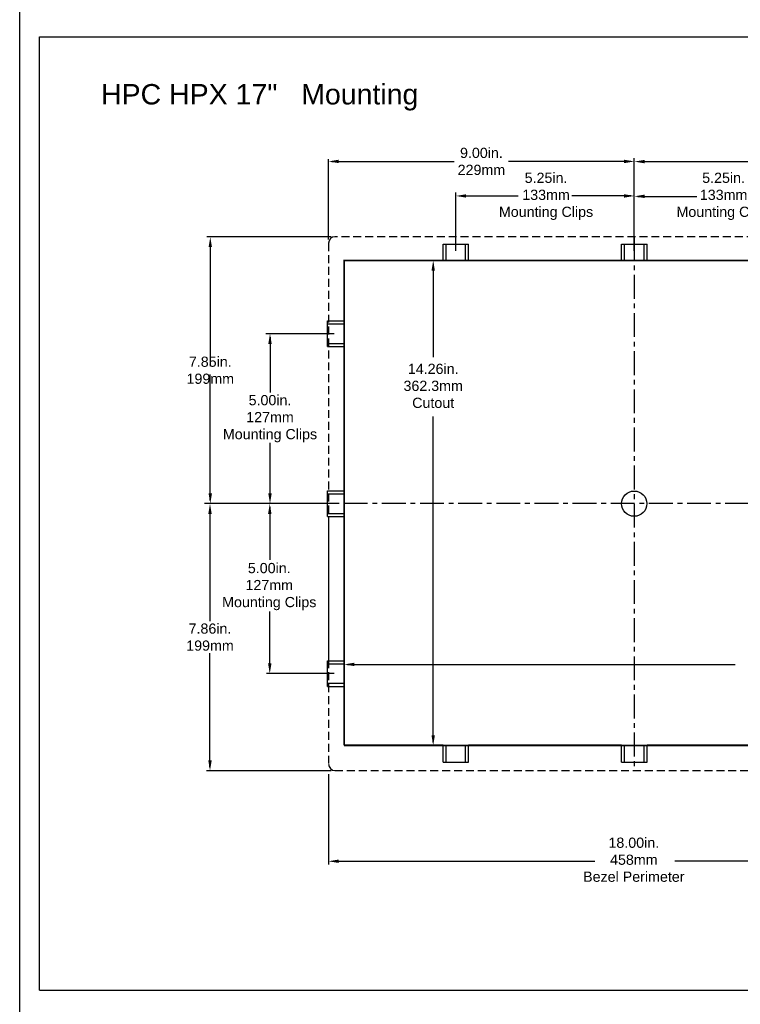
# Model space of a CAD drawing. Extents: x -21.2 to 49, y -81.1 to 9.3.
# Tile 11 of 27: x -21.2 to 0, y -51.9 to -22.9. Entities that reach past the tile are written whole.
import ezdxf

# ---------------------------------------------------------------- set-up
doc = ezdxf.new("R2010")
doc.units = 0
doc.header["$LTSCALE"] = 1.87
doc.header["$MEASUREMENT"] = 0
doc.linetypes.add('CENTER', pattern=[0.6, 0.375, -0.075, 0.075, -0.075])
doc.linetypes.add('HIDDEN2', pattern=[0.1875, 0.125, -0.0625])
doc.layers.get('0').update_dxf_attribs({"linetype": 'CONTINUOUS'})
for name, color, linetype in [('CEN', 7, 'CENTER'), ('dim', 5, 'CONTINUOUS'), ('hid', 7, 'HIDDEN2'), ('prod', 6, 'CONTINUOUS'), ('UNIT', 7, 'CONTINUOUS')]:
    doc.layers.add(name, color=color, linetype=linetype)
doc.styles.add('Arial', font='ARIAL.TTF', dxfattribs={"height": 0.3})

msp = doc.modelspace()

# ---------------------------------------------------------------- linework, layer by layer
at = {"linetype": 'Continuous'}
for p, q in [((-20.585, -51.464), (-20.585, -23.425)), ((-20.585, -23.425), (13.415, -23.425)), ((-20.585, -51.464), (13.415, -51.464))]:
    msp.add_line(p, q, dxfattribs=at)
at = {"color": 7, "linetype": 'Continuous'}
for p, q in [((-8.709, -30.004), (-8.709, -29.521)), ((-8.709, -29.521), (-7.959, -29.521)), ((-8.619, -30.004), (-8.619, -29.521)), ((-8.049, -30.004), (-8.049, -29.521)), ((-7.959, -30.004), (-7.959, -29.521)), ((-3.461, -30.004), (-3.461, -29.521)), ((-3.461, -29.521), (-2.711, -29.521)), ((-3.371, -30.004), (-3.371, -29.521)), ((-2.801, -30.004), (-2.801, -29.521)), ((-2.711, -30.004), (-2.711, -29.521)), ((-12.109, -32.531), (-12.109, -31.781)), ((-12.109, -31.781), (-11.621, -31.781)), ((-12.109, -31.871), (-11.621, -31.871)), ((-12.109, -32.441), (-11.621, -32.441)), ((-12.109, -32.531), (-11.621, -32.531)), ((-12.109, -37.531), (-12.109, -36.781)), ((-12.109, -36.781), (-11.621, -36.781)), ((-12.109, -36.871), (-11.621, -36.871)), ((-12.109, -37.441), (-11.621, -37.441)), ((-12.109, -37.531), (-11.621, -37.531)), ((-12.079, -37.531), (-12.079, -41.781)), ((-12.109, -42.531), (-12.109, -41.781)), ((-12.109, -41.781), (-11.621, -41.781)), ((-12.109, -41.871), (-11.621, -41.871)), ((-12.109, -42.441), (-11.621, -42.441)), ((-12.109, -42.531), (-11.621, -42.531)), ((-8.709, -44.261), (-11.589, -44.261)), ((-8.709, -44.761), (-8.709, -44.268)), ((-8.619, -44.761), (-8.619, -44.268)), ((-8.049, -44.761), (-8.049, -44.268)), ((-3.461, -44.261), (-7.959, -44.261)), ((-7.959, -44.761), (-7.959, -44.268)), ((-3.461, -44.761), (-3.461, -44.268)), ((-3.371, -44.761), (-3.371, -44.268)), ((-2.801, -44.761), (-2.801, -44.268)), ((1.791, -44.261), (-2.711, -44.261)), ((-2.711, -44.761), (-2.711, -44.268)), ((-8.709, -44.761), (-7.959, -44.761)), ((-3.461, -44.761), (-2.711, -44.761))]:
    msp.add_line(p, q, dxfattribs=at)
at = {"color": 7, "linetype": 'Continuous', "const_width": 0.05, "flags": 128}
msp.add_lwpolyline([(-11.621, -44.268), (5.443, -44.268), (5.443, -30.004), (-11.621, -30.004), (-11.621, -44.261)], dxfattribs=at)
at = {"color": 7, "linetype": 'Continuous'}
for centre, start, end in [((-11.892, -29.493), 90, 180), ((-11.892, -44.819), 180, 270)]:
    msp.add_arc(centre, 0.187, start, end, dxfattribs=at)
at = {"layer": 'CEN'}
for p, q in [((-3.089, -29.306), (-3.089, -45.006)), ((5.9, -37.156), (-12.079, -37.156))]:
    msp.add_line(p, q, dxfattribs=at)
at = {"layer": 'dim', "linetype": 'Continuous'}
for p, q in [((-12.079, -29.385), (-12.079, -27.019)), ((-11.979, -27.089), (-8.383, -27.089)), ((-3.186, -27.089), (-6.783, -27.089)), ((-3.086, -29.718), (-3.086, -26.994)), ((-3.086, -29.718), (-3.086, -27.019)), ((-2.986, -27.094), (0.587, -27.094)), ((-8.334, -29.718), (-8.334, -28.004)), ((-3.086, -29.718), (-3.086, -28.004)), ((-3.086, -29.718), (-3.086, -28.016)), ((-8.234, -28.104), (-6.5, -28.104)), ((-3.186, -28.104), (-4.92, -28.104)), ((-2.986, -28.116), (-1.25, -28.116)), ((-12.004, -29.311), (-15.657, -29.311)), ((-15.557, -29.411), (-15.557, -33.113)), ((-11.912, -32.156), (-13.923, -32.156)), ((-13.801, -32.256), (-13.801, -33.891)), ((-15.557, -37.056), (-15.557, -33.353)), ((-13.801, -37.056), (-13.801, -35.37)), ((-11.912, -37.156), (-15.726, -37.156)), ((-11.912, -37.156), (-15.657, -37.156)), ((-15.566, -37.256), (-15.566, -40.611)), ((-11.912, -37.156), (-13.923, -37.156)), ((-11.912, -37.156), (-13.907, -37.156)), ((-13.807, -37.256), (-13.807, -38.81)), ((-13.807, -42.056), (-13.807, -40.333)), ((-15.566, -44.911), (-15.566, -41.556)), ((-11.912, -42.156), (-13.907, -42.156)), ((-12.004, -45.011), (-15.666, -45.011))]:
    msp.add_line(p, q, dxfattribs=at)
at = {"layer": 'dim'}
for p, q in [((-8.448, -30.004), (-9.101, -30.004)), ((-9.001, -30.104), (-9.001, -32.847)), ((-9.001, -44.168), (-9.001, -34.597)), ((-11.621, -42.045), (-11.621, -41.585)), ((-11.521, -41.885), (-0.117, -41.885)), ((-8.551, -44.268), (-9.101, -44.268)), ((-12.079, -45.111), (-12.079, -47.775)), ((-11.979, -47.675), (-4.249, -47.675)), ((5.8, -47.675), (-1.899, -47.675))]:
    msp.add_line(p, q, dxfattribs=at)
at = {"layer": 'dim', "linetype": 'Continuous'}
for points in [[(-11.779, -27.039), (-11.779, -27.139), (-12.079, -27.089)], [(-3.386, -27.039), (-3.386, -27.139), (-3.086, -27.089)], [(-2.786, -27.044), (-2.786, -27.144), (-3.086, -27.094)], [(-8.034, -28.054), (-8.034, -28.154), (-8.334, -28.104)], [(-3.386, -28.054), (-3.386, -28.154), (-3.086, -28.104)], [(-2.786, -28.066), (-2.786, -28.166), (-3.086, -28.116)], [(-15.607, -29.611), (-15.507, -29.611), (-15.557, -29.311)], [(-13.851, -32.456), (-13.751, -32.456), (-13.801, -32.156)], [(-15.607, -36.856), (-15.507, -36.856), (-15.557, -37.156)], [(-13.851, -36.856), (-13.751, -36.856), (-13.801, -37.156)], [(-15.616, -37.456), (-15.516, -37.456), (-15.566, -37.156)], [(-13.857, -37.456), (-13.757, -37.456), (-13.807, -37.156)], [(-13.857, -41.856), (-13.757, -41.856), (-13.807, -42.156)], [(-15.616, -44.711), (-15.516, -44.711), (-15.566, -45.011)]]:
    msp.add_solid(points, dxfattribs=at)
at = {"layer": 'dim'}
for points in [[(-9.051, -30.304), (-8.951, -30.304), (-9.001, -30.004)], [(-11.321, -41.835), (-11.321, -41.935), (-11.621, -41.885)], [(-9.051, -43.968), (-8.951, -43.968), (-9.001, -44.268)], [(-11.779, -47.625), (-11.779, -47.725), (-12.079, -47.675)]]:
    msp.add_solid(points, dxfattribs=at)
at = {"layer": 'hid'}
for p, q in [((-12.079, -29.493), (-12.079, -44.819)), ((5.713, -29.306), (-11.892, -29.306)), ((-11.892, -45.006), (5.713, -45.006))]:
    msp.add_line(p, q, dxfattribs=at)
at = {"layer": 'prod', "flags": 128}
msp.add_lwpolyline([(-21.163, 9.318), (49.039, 9.318), (49.039, -81.148), (-21.163, -81.148)], close=True, dxfattribs=at)
at = {"layer": 'UNIT'}
msp.add_circle((-3.089, -37.156), 0.372, dxfattribs=at)

# ---------------------------------------------------------------- texts
at = {"layer": 'dim', "insert": (-18.771, -24.813), "char_height": 0.6, "width": 14.5408, "attachment_point": 1}
msp.add_mtext('{\\fArial|b0|i0|c0|p34;HPC HPX 17"   Mounting }', dxfattribs=at)
at = {"layer": 'dim', "linetype": 'Continuous', "char_height": 0.3, "attachment_point": 5, "style": 'Arial'}
for s, insert in [('9.00in.\\P229mm', (-7.583, -27.089)), ('5.25in.\\P133mm\\PMounting Clips', (-5.682, -28.116)), ('5.25in.\\P133mm\\PMounting Clips', (-0.46, -28.116)), ('7.85in.\\P199mm', (-15.557, -33.233)), ('5.00in.\\P127mm\\PMounting Clips', (-13.801, -34.656)), ('5.00in.\\P127mm\\PMounting Clips', (-13.823, -39.596)), ('7.86in.\\P199mm', (-15.566, -41.083))]:
    msp.add_mtext(s, dxfattribs=dict(at, insert=insert))
at = {"layer": 'dim', "char_height": 0.3, "attachment_point": 5, "style": 'Arial'}
for s, insert in [('14.26in.\\P362.3mm\\PCutout', (-9.001, -33.692)), ('18.00in.\\P458mm\\PBezel Perimeter', (-3.101, -47.632))]:
    msp.add_mtext(s, dxfattribs=dict(at, insert=insert))

doc.saveas('drawing.dxf')
